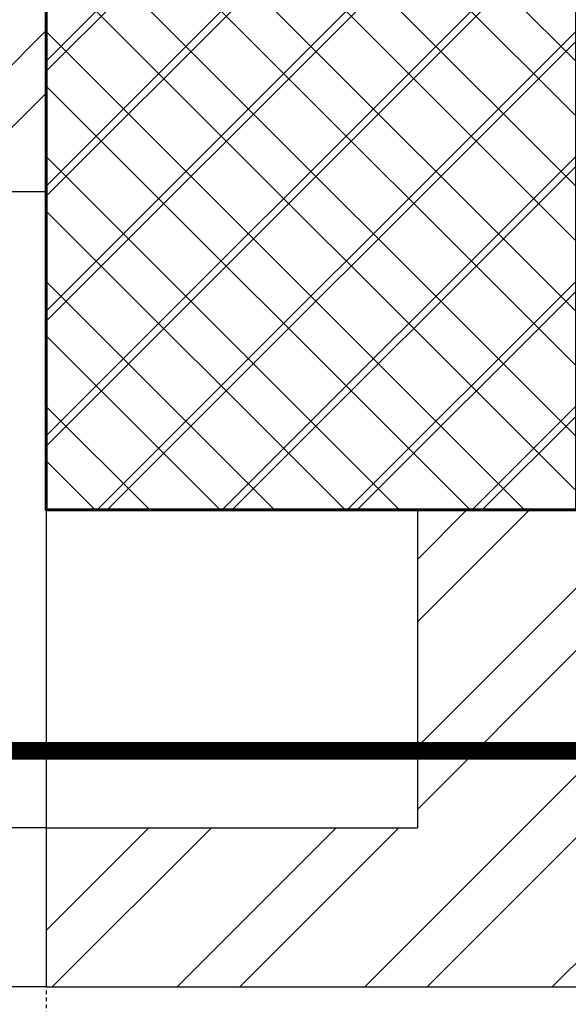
# Model space of a CAD drawing. Header units: inches. Extents: x 113025 to 158499, y 12149 to 30915.
# Tile 139 of 167: x 125424 to 125439, y 29461 to 29489. Entities that reach past the tile are written whole.
import ezdxf

# ---------------------------------------------------------------- set-up
doc = ezdxf.new("R2010")
doc.units = ezdxf.units.IN
doc.header["$MEASUREMENT"] = 0
doc.linetypes.add('HIDDEN', pattern=[0.375, 0.25, -0.125])
doc.layers.add('PD_025_TEXT', color=61, linetype='Continuous')
doc.layers.add('PD_BASE', color=8, linetype='Continuous', transparency=0.5)
for name, color, linetype, lineweight in [('PD_COLUMN', 2, 'Continuous', 60), ('PD_HATCH', 45, 'Continuous', 9), ('PP-Domestic  Cold Water Supply', 5, 'Continuous', 25), ('PP-SPRINKLER PIPE', 1, 'Continuous', 0)]:
    doc.layers.add(name, color=color, linetype=linetype, lineweight=lineweight)
doc.styles.add('style1', font='arial.ttf', dxfattribs={"height": 500})

# ---------------------------------------------------------------- blocks, each defined once
blk = doc.blocks.new('columns2')
at = {"layer": 'PD_HATCH'}
h = blk.add_hatch(dxfattribs=at)
h.set_pattern_fill('ANSI37', color=256, scale=20)
h.set_pattern_definition([(45, (0, 0), (-1.767766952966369, 1.767766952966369), []), (135, (0, 0), (-1.767766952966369, -1.767766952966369), [])])
h.paths.add_polyline_path([(386.9999999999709, -250.0000000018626), (386.9999999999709, -268.0000000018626), (368.9999999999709, -268.0000000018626), (368.9999999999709, -250.0000000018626)])
h.paths.add_polyline_path([(18, 0), (18, -15), (0, -15), (0, 0)])
h.paths.add_polyline_path([(17.9999999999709, -828.0000000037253), (17.9999999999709, -813.0000000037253), (-2.91038304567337e-11, -813.0000000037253), (-2.91038304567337e-11, -828.0000000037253)])
h.paths.add_polyline_path([(200.9999999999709, -870.0000000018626), (185.9999999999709, -870.0000000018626), (185.9999999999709, -888.0000000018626), (200.9999999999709, -888.0000000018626)])
h.paths.add_polyline_path([(569.9999999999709, -870.0000000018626), (554.9999999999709, -870.0000000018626), (554.9999999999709, -888.0000000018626), (569.9999999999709, -888.0000000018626)])
h.paths.add_polyline_path([(754.4999999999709, -870.0000000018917), (739.4999999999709, -870.0000000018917), (739.4999999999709, -888.0000000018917), (754.4999999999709, -888.0000000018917)])
h.paths.add_polyline_path([(934.4999999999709, -870.0000000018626), (919.4999999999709, -870.0000000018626), (919.4999999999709, -888.0000000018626), (934.4999999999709, -888.0000000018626)])
h.paths.add_polyline_path([(385.4999999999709, -870.0000000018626), (370.4999999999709, -870.0000000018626), (370.4999999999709, -888.0000000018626), (385.4999999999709, -888.0000000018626)])
h.paths.add_polyline_path([(200.9999999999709, 41.99999999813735), (185.9999999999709, 41.99999999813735), (185.9999999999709, 59.99999999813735), (200.9999999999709, 59.99999999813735)])
h.paths.add_polyline_path([(386.9999999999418, -578.0000000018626), (386.9999999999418, -560.0000000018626), (368.9999999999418, -560.0000000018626), (368.9999999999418, -578.0000000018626)])
h.paths.add_polyline_path([(1115.999999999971, -731.5000000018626), (1115.999999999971, -716.5000000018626), (1097.999999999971, -716.5000000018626), (1097.999999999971, -731.5000000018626)])
h.paths.add_polyline_path([(1116, -111.5000000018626), (1116, -96.50000000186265), (1098, -96.50000000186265), (1098, -111.5000000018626)])
h.paths.add_polyline_path([(1116, -561.5000000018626), (1116, -576.5000000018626), (1098, -576.5000000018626), (1098, -561.5000000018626)])
h.paths.add_polyline_path([(1116, -251.5000000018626), (1116, -266.5000000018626), (1098, -266.5000000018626), (1098, -251.5000000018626)])
h.paths.add_polyline_path([(-2.91038304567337e-11, -731.5000000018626), (-2.91038304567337e-11, -716.5000000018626), (17.9999999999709, -716.5000000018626), (17.9999999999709, -731.5000000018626)])
h.paths.add_polyline_path([(0, -111.5000000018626), (0, -96.50000000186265), (18, -96.50000000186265), (18, -111.5000000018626)])
h.paths.add_polyline_path([(0, -406.5000000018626), (0, -421.5000000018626), (18, -421.5000000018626), (18, -406.5000000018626)])
h.paths.add_polyline_path([(0, -561.5000000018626), (0, -576.5000000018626), (18, -576.5000000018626), (18, -561.5000000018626)])
h.paths.add_polyline_path([(0, -251.5000000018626), (0, -266.5000000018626), (18, -266.5000000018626), (18, -251.5000000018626)])
h.paths.add_polyline_path([(993, -111.5000000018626), (993, -99.50000000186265), (984, -99.50000000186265), (984, -111.5000000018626)])
h.paths.add_polyline_path([(993, -189.5000000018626), (993, -201.5000000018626), (984, -201.5000000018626), (984, -189.5000000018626)])
h.paths.add_polyline_path([(903, -111.5000000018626), (903, -99.50000000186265), (912, -99.50000000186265), (912, -111.5000000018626)])
h.paths.add_polyline_path([(903, -189.5000000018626), (903, -201.5000000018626), (912, -201.5000000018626), (912, -189.5000000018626)])
h.paths.add_polyline_path([(74.9999999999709, -870.0000000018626), (59.9999999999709, -870.0000000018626), (59.9999999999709, -888.0000000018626), (74.9999999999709, -888.0000000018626)])
h.paths.add_polyline_path([(1115.999999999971, -870.0000000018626), (1100.999999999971, -870.0000000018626), (1100.999999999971, -888.0000000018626), (1115.999999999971, -888.0000000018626)])
h.paths.add_polyline_path([(75, 41.99999999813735), (60, 41.99999999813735), (60, 59.99999999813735), (75, 59.99999999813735)])
h.paths.add_polyline_path([(569.9999999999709, 41.99999999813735), (554.9999999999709, 41.99999999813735), (554.9999999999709, 59.99999999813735), (569.9999999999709, 59.99999999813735)])
h.paths.add_polyline_path([(754.5, 41.99999999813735), (739.5, 41.99999999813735), (739.5, 59.99999999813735), (754.5, 59.99999999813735)])
h.paths.add_polyline_path([(934.5, 41.99999999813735), (919.5, 41.99999999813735), (919.5, 59.99999999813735), (934.5, 59.99999999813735)])
h.paths.add_polyline_path([(385.4999999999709, 41.99999999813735), (370.4999999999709, 41.99999999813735), (370.4999999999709, 59.99999999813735), (385.4999999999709, 59.99999999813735)])
h.paths.add_polyline_path([(1116, 41.99999999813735), (1101, 41.99999999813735), (1101, 59.99999999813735), (1116, 59.99999999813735)])
h.paths.add_polyline_path([(737.9999999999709, -250.0000000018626), (737.9999999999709, -268.0000000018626), (755.9999999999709, -268.0000000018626), (755.9999999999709, -250.0000000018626)])
h.paths.add_polyline_path([(755.9999999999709, -578.0007012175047), (755.9999999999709, -560.0007012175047), (737.9999999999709, -560.0007012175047), (737.9999999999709, -578.0007012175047)])
at = {"layer": 'PD_COLUMN'}
blk.add_lwpolyline([(754.5, 41.99999999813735), (739.5, 41.99999999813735), (739.5, 59.99999999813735), (754.5, 59.99999999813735)], close=True, dxfattribs=at)
blk = doc.blocks.new('FIRST FLOOR AR PLAN')
at = {"layer": 'PD_BASE'}
h = blk.add_hatch(dxfattribs=at)
h.set_pattern_fill('ANSI32', color=256, scale=10)
h.set_pattern_definition([(45, (123173.8410410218, 20768.24897553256), (-2.651650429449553, 2.651650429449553), []), (45, (123175.6088079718, 20768.24897553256), (-2.651650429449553, 2.651650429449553), [])])
h.paths.add_polyline_path([(123176.9915017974, 20810.99848516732), (123167.9915017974, 20810.99848516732), (123167.9915017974, 20729.49848516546), (123176.9915017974, 20729.49848516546)])
h.paths.add_polyline_path([(123538.4915017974, 20663.49848516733), (123368.9915017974, 20663.49848516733), (123368.9915017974, 20654.49848516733), (123538.4915017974, 20654.49848516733)])
h.paths.add_polyline_path([(123722.9915017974, 20663.49848516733), (123553.4915017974, 20663.49848516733), (123553.4915017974, 20654.49848516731), (123722.9915017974, 20654.49848516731)])
h.paths.add_polyline_path([(123176.9915017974, 21527.49848516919), (123167.9915017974, 21527.49848516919), (123167.9915017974, 21445.99848516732), (123176.9915017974, 21445.99848516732)])
h.paths.add_polyline_path([(123176.9915017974, 21430.99848516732), (123167.9915017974, 21430.99848516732), (123167.9915017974, 21290.99848516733), (123176.9915017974, 21290.99848516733)])
h.paths.add_polyline_path([(123176.9915017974, 21275.99848516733), (123167.9915017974, 21275.99848516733), (123167.9915017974, 21135.99848516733), (123176.9915017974, 21135.99848516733)])
h.paths.add_polyline_path([(123176.9915017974, 21120.99848516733), (123167.9915017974, 21120.99848516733), (123167.9915017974, 20980.99848516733), (123176.9915017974, 20980.99848516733)])
h.paths.add_polyline_path([(123176.9915017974, 20965.99848516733), (123167.9915017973, 20965.99848516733), (123167.9915017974, 20825.99848516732), (123176.9915017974, 20825.99848516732)])
h.paths.add_polyline_path([(124268.9915017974, 21602.49848516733), (124102.4915017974, 21602.49848516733), (124102.4915017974, 21593.49848516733), (124268.9915017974, 21593.49848516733)])
h.paths.add_polyline_path([(124087.4915017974, 21602.49848516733), (123922.4915017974, 21602.49848516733), (123922.4915017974, 21593.49848516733), (124087.4915017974, 21593.49848516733)])
h.paths.add_polyline_path([(123907.4915017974, 21602.49848516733), (123737.9915017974, 21602.49848516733), (123737.9915017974, 21593.49848516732), (123907.4915017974, 21593.49848516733)])
h.paths.add_polyline_path([(123722.9915017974, 21602.49848516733), (123553.4915017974, 21602.49848516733), (123553.4915017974, 21593.49848516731), (123722.9915017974, 21593.49848516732)])
h.paths.add_polyline_path([(123353.9915017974, 21602.49848516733), (123242.9915017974, 21602.49848516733), (123242.9915017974, 21593.4984851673), (123353.9915017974, 21593.49848516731)])
h.paths.add_polyline_path([(123227.9915017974, 21602.49848516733), (123167.9915017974, 21602.49848516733), (123167.9915017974, 21542.49848516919), (123176.9915017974, 21542.49848516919), (123176.9915017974, 21593.4984851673), (123227.9915017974, 21593.4984851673)])
h.paths.add_polyline_path([(123176.9915017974, 20714.49848516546), (123167.9915017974, 20714.49848516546), (123167.9915017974, 20654.49848516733), (123227.9915017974, 20654.49848516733), (123227.9915017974, 20663.49848516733), (123176.9915017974, 20663.49848516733)])
h.paths.add_polyline_path([(123353.9915017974, 20663.49848516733), (123242.9915017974, 20663.49848516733), (123242.9915017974, 20654.49848516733), (123353.9915017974, 20654.49848516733)])
h.paths.add_polyline_path([(123762.7415017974, 20663.49848516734), (123737.9915017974, 20663.49848516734), (123737.9915017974, 20654.49848516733), (123762.7415017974, 20654.49848516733)])
h.paths.add_polyline_path([(123907.4915017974, 20663.49848516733), (123882.7415017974, 20663.49848516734), (123882.7415017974, 20654.49848516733), (123907.4915017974, 20654.49848516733)])
h.paths.add_polyline_path([(123944.9915017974, 20663.49848516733), (123922.4915017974, 20663.49848516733), (123922.4915017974, 20654.49848516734), (123944.9915017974, 20654.49848516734)])
h.paths.add_polyline_path([(124087.4915017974, 20663.49848516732), (124064.9915017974, 20663.49848516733), (124064.9915017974, 20654.49848516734), (124087.4915017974, 20654.49848516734)])
h.paths.add_polyline_path([(124124.9915017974, 20663.49848516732), (124102.4915017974, 20663.49848516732), (124102.4915017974, 20654.49848516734), (124124.9915017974, 20654.49848516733)])
h.paths.add_polyline_path([(124268.9915017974, 20663.49848516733), (124244.9915017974, 20663.49848516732), (124244.9915017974, 20654.49848516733), (124268.9915017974, 20654.49848516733)])
h.paths.add_polyline_path([(124283.9915017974, 20672.49848516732), (124274.9915017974, 20672.49848516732)])
h.paths.add_polyline_path([(124283.9915017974, 20810.99848516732), (124274.9915017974, 20810.99848516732), (124274.9915017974, 20672.49848516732), (124283.9915017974, 20672.49848516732)])
h.paths.add_polyline_path([(124283.9915017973, 20965.99848516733), (124274.9915017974, 20965.99848516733), (124274.9915017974, 20825.99848516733), (124283.9915017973, 20825.99848516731)])
h.paths.add_polyline_path([(124283.9915017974, 21275.99848516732), (124274.9915017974, 21275.99848516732), (124274.9915017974, 20980.99848516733), (124283.9915017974, 20980.99848516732)])
h.paths.add_polyline_path([(124283.9915017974, 21584.49848516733), (124274.9915017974, 21584.49848516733), (124274.9915017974, 21445.99848516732), (124283.9915017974, 21445.99848516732)])
h.paths.add_polyline_path([(124265.9915017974, 21442.99848516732), (124160.9915017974, 21442.99848516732), (124160.9915017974, 21433.99848516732), (124265.9915017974, 21433.99848516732)])
h.paths.add_polyline_path([(124160.9915017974, 21430.99848516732), (124151.9915017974, 21430.99848516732), (124151.9915017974, 21352.99848516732), (124160.9915017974, 21352.99848516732)])
h.paths.add_polyline_path([(124151.9915017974, 21442.99848516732), (124079.9915017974, 21442.99848516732), (124079.9915017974, 21433.99848516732), (124151.9915017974, 21433.99848516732)])
h.paths.add_polyline_path([(124079.9915017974, 21430.99848516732), (124070.9915017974, 21430.99848516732), (124070.9915017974, 21352.99848516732), (124079.9915017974, 21352.99848516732)])
h.paths.add_polyline_path([(124070.9915017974, 21442.99848516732), (123989.9915017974, 21442.99848516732), (123989.9915017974, 21340.99848516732), (124016.9915017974, 21340.99848516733), (124016.9915017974, 21349.99848516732), (123998.9915017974, 21349.99848516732), (123998.9915017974, 21433.99848516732), (124070.9915017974, 21433.99848516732)])
h.paths.add_polyline_path([(124070.9915017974, 21349.99848516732), (124052.9915017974, 21349.99848516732), (124052.9915017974, 21340.99848516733), (124070.9915017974, 21340.99848516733)], flags=17)
h.paths.add_polyline_path([(124097.9915017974, 21349.99848516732), (124079.9915017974, 21349.99848516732), (124079.9915017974, 21340.99848516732), (124097.9915017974, 21340.99848516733)])
h.paths.add_polyline_path([(124151.9915017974, 21349.99848516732), (124133.9915017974, 21349.99848516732), (124133.9915017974, 21340.99848516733), (124151.9915017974, 21340.99848516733)])
h.paths.add_polyline_path([(124160.9915017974, 21340.99848516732), (124151.9915017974, 21340.99848516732), (124151.9915017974, 21277.99848516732), (124160.9915017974, 21277.99848516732)])
h.paths.add_polyline_path([(124283.9915017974, 21291.99848516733), (124274.9915017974, 21291.99848516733), (124274.9915017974, 21290.99848516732), (124283.9915017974, 21290.99848516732)])
h.paths.add_polyline_path([(124283.9915017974, 21430.99848516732), (124274.9915017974, 21430.99848516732), (124274.9915017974, 21411.99848516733), (124283.9915017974, 21411.99848516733)])
h.paths.add_polyline_path([(123405.7415017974, 21593.49848516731), (123405.7415017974, 21602.49848516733), (123368.9915017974, 21602.49848516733), (123368.9915017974, 21593.49848516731)])
h.paths.add_polyline_path([(123501.7415017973, 21602.49848516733), (123501.7415017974, 21593.49848516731), (123538.4915017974, 21593.49848516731), (123538.4915017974, 21602.49848516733)])
h = blk.add_hatch(dxfattribs=at)
h.set_pattern_fill('ANSI37', color=256, scale=20)
h.set_pattern_definition([(45, (268611.2745016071, 47371.98950911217), (-1.767766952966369, 1.767766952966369), []), (135, (268611.2745016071, 47371.98950911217), (-1.767766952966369, -1.767766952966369), [])])
h.paths.add_polyline_path([(123922.4915017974, 21602.49848516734), (123907.4915017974, 21602.49848516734), (123907.4915017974, 21584.49848516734), (123922.4915017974, 21584.49848516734)])
h = blk.add_hatch(dxfattribs=at)
h.set_pattern_fill('ANSI32', color=256, scale=10)
h.set_pattern_definition([(45, (150297.4604135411, 39481.88530316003), (-2.651650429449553, 2.651650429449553), []), (45, (150299.2281804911, 39481.88530316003), (-2.651650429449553, 2.651650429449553), [])])
h.paths.add_polyline_path([(123758.9915017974, 21593.49848516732), (123752.9915017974, 21593.49848516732), (123752.9915017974, 21557.49848516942), (123758.9915017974, 21557.49848516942)])
h.paths.add_polyline_path([(123758.9915017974, 21557.49848516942), (123752.9915017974, 21557.49848516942), (123752.9915017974, 21521.49848516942), (123758.9915017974, 21521.49848516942)])
h.paths.add_polyline_path([(123752.9915017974, 21521.49848516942), (123752.9915017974, 21485.49848516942), (123758.9915017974, 21485.49848516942), (123758.9915017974, 21521.49848516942)])
h.paths.add_polyline_path([(123758.9915017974, 21485.49848516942), (123752.9915017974, 21485.49848516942), (123752.9915017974, 21449.49848516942), (123758.9915017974, 21449.49848516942)])
h.paths.add_polyline_path([(123758.9915017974, 21449.49848516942), (123752.9915017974, 21449.49848516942), (123752.9915017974, 21413.49848516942), (123758.9915017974, 21413.49848516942)])
h.paths.add_polyline_path([(123758.9915017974, 21413.49848516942), (123752.9915017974, 21413.49848516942), (123752.9915017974, 21377.49848516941), (123758.9915017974, 21377.49848516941)])
h.paths.add_polyline_path([(124037.9915017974, 21593.49848516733), (124028.9915017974, 21593.49848516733), (124028.9915017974, 21503.99848516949), (124024.4915017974, 21503.99848516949), (124024.4915017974, 21499.49848516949), (124028.9915017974, 21499.49848516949), (124028.9915017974, 21489.49848516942), (124037.9915017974, 21489.49848516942)])
h.paths.add_polyline_path([(123956.9915017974, 21593.49848516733), (123952.4915017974, 21593.49848516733), (123952.4915017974, 21503.99848516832), (123947.9915017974, 21503.99848516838), (123947.9915017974, 21499.49848516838), (123982.4915017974, 21499.49848516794), (123982.4915017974, 21503.99848516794), (123956.9915017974, 21503.99848516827)])
h.paths.add_polyline_path([(123952.4915017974, 21575.49848516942), (123949.4915017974, 21575.49848516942), (123949.4915017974, 21570.99848516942), (123952.4915017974, 21570.99848516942)], flags=17)
h.paths.add_polyline_path([(123925.4915017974, 21575.49848516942), (123922.4915017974, 21575.49848516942), (123922.4915017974, 21584.49848516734), (123917.9915017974, 21584.49848516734), (123917.9915017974, 21575.49848516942), (123907.4915017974, 21575.49848516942), (123907.4915017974, 21570.99848516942), (123925.4915017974, 21570.99848516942)])
h.paths.add_polyline_path([(123871.4915017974, 21593.49848516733), (123866.9915017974, 21593.49848516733), (123866.9915017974, 21577.49848516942), (123866.9915017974, 21570.99848516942), (123871.4915017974, 21570.99848516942), (123871.4915017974, 21575.49848516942)])
h.paths.add_polyline_path([(124162.4915017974, 21593.49848516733), (124157.9915017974, 21593.49848516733), (124157.9915017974, 21575.49848516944), (124162.4915017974, 21575.49848516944)])
at = {"layer": 'PD_BASE', "lineweight": 30}
for p, q in [((123907.4915017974, 21593.49848516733), (123737.9915017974, 21593.49848516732)), ((123917.9915017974, 21584.49848516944), (123917.9915017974, 21575.49848516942)), ((123907.4915017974, 21575.49848516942), (123917.9915017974, 21575.49848516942)), ((123907.4915017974, 21575.49848516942), (123907.4915017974, 21570.99848516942)), ((123907.4915017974, 21570.99848516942), (123925.4915017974, 21570.99848516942))]:
    blk.add_line(p, q, dxfattribs=at)
at = {"layer": 'PD_BASE', "ltscale": 12}
for p, q in [((123907.4915017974, 21584.49848516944), (123907.4915017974, 21575.49848516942)), ((123907.4915017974, 21575.49848516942), (123871.4915017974, 21575.49848516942)), ((123907.4915017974, 21570.99848516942), (123871.4915017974, 21570.99848516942))]:
    blk.add_line(p, q, dxfattribs=at)
at = {"layer": 'PD_BASE', "linetype": 'HIDDEN', "ltscale": 0.2}
blk.add_line((123907.4915017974, 21575.49848516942), (123907.4915017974, 21557.49848516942), dxfattribs=at)
at = {"layer": 'PD_BASE'}
blk.add_lwpolyline([(123922.4915017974, 21584.49848516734), (123907.4915017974, 21584.49848516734), (123907.4915017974, 21602.49848516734), (123922.4915017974, 21602.49848516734)], close=True, dxfattribs=at)
at = {"layer": 'PD_BASE', "linetype": 'HIDDEN', "ltscale": 0.2}
blk.add_arc((123907.4915017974, 21575.49848516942), 18, 180, 270, dxfattribs=at)
at = {"layer": 'PD_COLUMN'}
blk.add_blockref('columns2', (123167.9915017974, 21542.49848516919), dxfattribs=at)
at = {"layer": 'PD_BASE', "insert": (123911.9727285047, 21343.20025147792), "char_height": 8, "width": 128.4952190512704, "attachment_point": 1, "rotation": 90, "style": 'style1'}
blk.add_mtext('\\pi39.404;7\'4" WIDE\\P\\pi38.269;PASSAGE', dxfattribs=at)

msp = doc.modelspace()

# ---------------------------------------------------------------- block references
at = {"layer": 'PD_025_TEXT'}
msp.add_blockref('FIRST FLOOR AR PLAN', (1516.782644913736, 7890.650291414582), dxfattribs=at)

# ---------------------------------------------------------------- next in the draw order: linework, layer by layer
at = {"layer": 'PP-Domestic  Cold Water Supply'}
msp.add_lwpolyline([(125442.4709222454, 29468.32859948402, 0.4999999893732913, 0.4999999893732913, 0), (125421.4142294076, 29468.32859948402, 0.4999999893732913, 0.4999999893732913, 0)], format="xyseb", dxfattribs=at)
at = {"layer": 'PP-SPRINKLER PIPE'}
msp.add_circle((124551.2389709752, 29172.99441664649), 1741.724416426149, dxfattribs=at)

doc.saveas('drawing.dxf')
